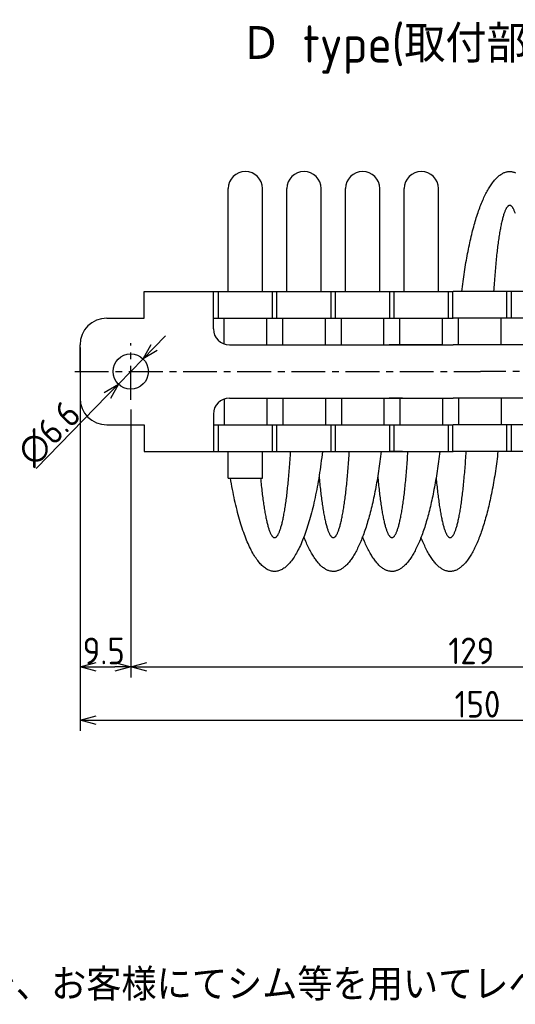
# Model space of a CAD drawing. Extents: x -149 to 317, y 137 to 322.
# Tile 4 of 6: x 29 to 122, y 137 to 321. Entities that reach past the tile are written whole.
import ezdxf

# ---------------------------------------------------------------- set-up
doc = ezdxf.new("R2010")
doc.units = 0
doc.header["$LTSCALE"] = 0.2
doc.linetypes.add('CENTER', pattern=[50.8, 31.75, -6.35, 6.35, -6.35])
doc.layers.get('0').update_dxf_attribs({"linetype": 'CONTINUOUS'})
doc.layers.add('18-0-CON', color=3, linetype='CONTINUOUS')
doc.styles.add('DIMENSION', font='isocp.shx', dxfattribs={"bigfont": 'bigfont.shx'})
doc.styles.get("Standard").update_dxf_attribs({"font": 'isocp.shx', "bigfont": 'bigfont.shx'})

# ---------------------------------------------------------------- blocks, each defined once
blk = doc.blocks.new('*U97')
at = {"layer": '18-0-CON', "color": 0}
blk.add_text('Ｄ type(取付部キリ穴)', height=7, dxfattribs=at).set_placement((70.54, 313.34))
blk = doc.blocks.new('*U99')
blk.add_text('また、ヘリカル防振器はレベリング機能が御座いませんので、お客様にてシム等を用いてレベリングをお願い致します。', height=6).set_placement((-149.77, 137.42))
blk = doc.blocks.new('_OPEN30')
at = {"color": 0, "linetype": 'BYBLOCK'}
for p, q in [((-1, 0.268), (0, 0)), ((0, 0), (-1, -0.268)), ((0, 0), (-1, 0))]:
    blk.add_line(p, q, dxfattribs=at)
blk = doc.blocks.new('*U37')
at = {"layer": '18-0-CON', "color": 0, "style": 'DIMENSION'}
blk.add_text('9.5', height=5, dxfattribs=at).set_placement((40.96, 200.5))
blk = doc.blocks.new('*U35')
at = {"layer": '18-0-CON', "color": 0, "style": 'DIMENSION'}
blk.add_text('129', height=5, dxfattribs=at).set_placement((109.55, 200.5))
blk = doc.blocks.new('*U33')
at = {"layer": '18-0-CON', "color": 0, "style": 'DIMENSION'}
blk.add_text('150', height=5, dxfattribs=at).set_placement((110.72, 190.5))
blk = doc.blocks.new('*U42')
at = {"layer": '18-0-CON', "color": 0, "style": 'DIMENSION'}
blk.add_text('∅6.6', height=5, rotation=45.6892, dxfattribs=at).set_placement((31.7, 237.4))

msp = doc.modelspace()

# ---------------------------------------------------------------- linework, layer by layer
for p, q in [((68.28, 270.4), (68.28, 289.7)), ((74.68, 270.4), (74.68, 289.7)), ((79.28, 270.4), (79.28, 289.7)), ((85.68, 270.4), (85.68, 289.7)), ((90.28, 270.4), (90.28, 289.7)), ((96.68, 270.4), (96.68, 289.7)), ((101.28, 270.4), (101.28, 289.7)), ((107.68, 270.4), (107.68, 289.7)), ((52.48, 265.4), (52.48, 270.4)), ((52.48, 270.4), (110.48, 270.4)), ((65.48, 263.4), (65.48, 270.4)), ((66.41, 265.4), (66.41, 270.4)), ((76.55, 265.4), (76.55, 270.4)), ((77.41, 265.4), (77.41, 270.4)), ((87.55, 265.4), (87.55, 270.4)), ((88.41, 265.4), (88.41, 270.4)), ((98.55, 265.4), (98.55, 270.4)), ((99.41, 265.4), (99.41, 270.4)), ((109.55, 265.4), (109.55, 270.4)), ((110.41, 265.4), (110.41, 270.4)), ((178.48, 270.4), (110.48, 270.4)), ((120.55, 265.4), (120.55, 270.4)), ((121.41, 265.4), (121.41, 270.4)), ((45.48, 265.4), (52.48, 265.4)), ((65.48, 265.4), (110.48, 265.4)), ((67.48, 260.57), (67.48, 265.4)), ((75.48, 260.4), (75.48, 265.4)), ((78.48, 260.4), (78.48, 265.4)), ((86.48, 260.4), (86.48, 265.4)), ((89.48, 260.4), (89.48, 265.4)), ((97.48, 260.4), (97.48, 265.4)), ((100.48, 260.4), (100.48, 265.4)), ((108.48, 260.4), (108.48, 265.4)), ((165.48, 265.4), (110.48, 265.4)), ((111.48, 260.4), (111.48, 265.4)), ((119.48, 260.4), (119.48, 265.4)), ((40.48, 255.4), (40.48, 260.4)), ((68.48, 260.4), (110.48, 260.4)), ((108.48, 260.4), (98.48, 260.4)), ((162.48, 260.4), (110.48, 260.4)), ((40.48, 255.4), (40.48, 250.4)), ((67.48, 250.23), (67.48, 245.4)), ((68.48, 250.4), (110.48, 250.4)), ((75.48, 250.4), (75.48, 245.4)), ((78.48, 250.4), (78.48, 245.4)), ((86.48, 250.4), (86.48, 245.4)), ((89.48, 250.4), (89.48, 245.4)), ((97.48, 250.4), (97.48, 245.4)), ((100.98, 250.4), (98.48, 250.4)), ((100.48, 250.4), (100.48, 245.4)), ((108.48, 250.4), (108.48, 245.4)), ((162.48, 250.4), (110.48, 250.4)), ((111.48, 250.4), (111.48, 245.4)), ((119.48, 250.4), (119.48, 245.4)), ((65.48, 247.4), (65.48, 240.4)), ((45.48, 245.4), (52.48, 245.4)), ((52.48, 245.4), (52.48, 240.4)), ((65.48, 245.4), (110.48, 245.4)), ((66.41, 240.4), (66.41, 245.4)), ((76.55, 240.4), (76.55, 245.4)), ((77.41, 240.4), (77.41, 245.4)), ((87.55, 240.4), (87.55, 245.4)), ((88.41, 240.4), (88.41, 245.4)), ((98.55, 240.4), (98.55, 245.4)), ((99.41, 240.4), (99.41, 245.4)), ((109.55, 240.4), (109.55, 245.4)), ((110.41, 240.4), (110.41, 245.4)), ((165.48, 245.4), (110.48, 245.4)), ((120.55, 240.4), (120.55, 245.4)), ((121.41, 240.4), (121.41, 245.4)), ((52.48, 240.4), (110.48, 240.4)), ((68.28, 235.4), (68.28, 240.4)), ((74.68, 235.4), (74.68, 240.4)), ((100.98, 240.4), (98.48, 240.4)), ((178.48, 240.4), (110.48, 240.4)), ((68.28, 235.4), (74.68, 235.4))]:
    msp.add_line(p, q)
at = {"color": 0, "linetype": 'CENTER'}
for p, q in [((49.98, 250.1), (49.98, 260.7)), ((39.48, 255.4), (115.59, 255.4)), ((191.48, 255.4), (115.59, 255.4))]:
    msp.add_line(p, q, dxfattribs=at)
at = {"color": 0}
for p, q in [((54.38, 259.91), (56.47, 262.06)), ((40.48, 259.9), (40.48, 198)), ((40.48, 259.9), (40.48, 188)), ((52.28, 257.76), (47.67, 253.04)), ((32.23, 237.23), (45.58, 250.89)), ((49.98, 248.25), (49.98, 198)), ((49.98, 244.9), (49.98, 198)), ((43.48, 200), (46.98, 200)), ((52.98, 200), (175.98, 200)), ((43.48, 190), (187.48, 190))]:
    msp.add_line(p, q, dxfattribs=at)
for points in [[(112.09, 270.4, 0), (112.15, 270.87, 0), (112.21, 271.34, 0), (112.26, 271.8, 0), (112.32, 272.26, 0), (112.38, 272.72, 0), (112.45, 273.17, 0), (112.51, 273.62, 0), (112.58, 274.07, 0), (112.64, 274.51, 0), (112.71, 274.95, 0), (112.78, 275.39, 0), (112.86, 275.82, 0), (112.93, 276.25, 0), (113, 276.67, 0), (113.08, 277.1, 0), (113.16, 277.51, 0), (113.24, 277.92, 0), (113.32, 278.33, 0), (113.4, 278.74, 0), (113.49, 279.14, 0), (113.57, 279.53, 0), (113.66, 279.92, 0), (113.75, 280.31, 0), (113.84, 280.69, 0), (113.93, 281.07, 0), (114.02, 281.44, 0), (114.11, 281.81, 0), (114.21, 282.17, 0), (114.31, 282.52, 0), (114.4, 282.88, 0), (114.5, 283.22, 0), (114.6, 283.56, 0), (114.7, 283.9, 0), (114.8, 284.23, 0), (114.91, 284.56, 0), (115.01, 284.88, 0), (115.12, 285.19, 0), (115.22, 285.5, 0), (115.33, 285.81, 0), (115.44, 286.1, 0), (115.55, 286.39, 0), (115.66, 286.68, 0), (115.78, 286.96, 0), (115.89, 287.24, 0), (116, 287.5, 0), (116.12, 287.77, 0), (116.23, 288.02, 0), (116.35, 288.27, 0), (116.47, 288.52, 0), (116.59, 288.75, 0), (116.71, 288.99, 0), (116.83, 289.21, 0), (116.95, 289.43, 0), (117.07, 289.64, 0), (117.19, 289.85, 0), (117.32, 290.05, 0), (117.44, 290.24, 0), (117.56, 290.43, 0), (117.69, 290.61, 0), (117.82, 290.78, 0), (117.94, 290.95, 0), (118.07, 291.11, 0), (118.2, 291.26, 0), (118.33, 291.41, 0), (118.45, 291.55, 0), (118.58, 291.68, 0), (118.71, 291.81, 0), (118.84, 291.93, 0), (118.97, 292.04, 0), (119.11, 292.15, 0), (119.24, 292.25, 0), (119.37, 292.34, 0), (119.5, 292.42, 0), (119.63, 292.5, 0), (119.77, 292.57, 0), (119.9, 292.64, 0), (120.03, 292.69, 0), (120.17, 292.75, 0), (120.3, 292.79, 0), (120.43, 292.82, 0), (120.56, 292.86, 0), (120.7, 292.88, 0), (120.83, 292.89, 0), (120.97, 292.9, 0), (121.1, 292.9, 0), (121.23, 292.9, 0), (121.37, 292.88, 0), (121.5, 292.86, 0), (121.64, 292.84, 0), (121.77, 292.8, 0), (121.9, 292.76, 0), (122.04, 292.71, 0), (122.17, 292.66, 0)], [(122.12, 285.02, 0), (122.07, 285.16, 0), (122.02, 285.3, 0), (121.97, 285.43, 0), (121.92, 285.55, 0), (121.87, 285.66, 0), (121.82, 285.77, 0), (121.77, 285.88, 0), (121.72, 285.97, 0), (121.67, 286.06, 0), (121.62, 286.14, 0), (121.56, 286.21, 0), (121.51, 286.28, 0), (121.46, 286.34, 0), (121.41, 286.39, 0), (121.36, 286.43, 0), (121.31, 286.47, 0), (121.25, 286.5, 0), (121.2, 286.52, 0), (121.15, 286.54, 0), (121.1, 286.55, 0), (121.05, 286.55, 0), (120.99, 286.55, 0), (120.94, 286.53, 0), (120.89, 286.51, 0), (120.84, 286.49, 0), (120.78, 286.45, 0), (120.73, 286.41, 0), (120.68, 286.36, 0), (120.63, 286.31, 0), (120.58, 286.24, 0), (120.53, 286.17, 0), (120.47, 286.1, 0), (120.42, 286.01, 0), (120.37, 285.92, 0), (120.32, 285.82, 0), (120.27, 285.72, 0), (120.22, 285.61, 0), (120.17, 285.49, 0), (120.12, 285.36, 0), (120.07, 285.23, 0), (120.02, 285.09, 0), (119.97, 284.94, 0), (119.92, 284.79, 0), (119.87, 284.62, 0), (119.82, 284.46, 0), (119.77, 284.28, 0), (119.72, 284.1, 0), (119.68, 283.91, 0), (119.63, 283.72, 0), (119.58, 283.52, 0), (119.54, 283.31, 0), (119.49, 283.1, 0), (119.44, 282.88, 0), (119.4, 282.65, 0), (119.35, 282.42, 0), (119.31, 282.18, 0), (119.26, 281.94, 0), (119.22, 281.69, 0), (119.17, 281.43, 0), (119.13, 281.17, 0), (119.09, 280.89, 0), (119.05, 280.62, 0), (119, 280.34, 0), (118.96, 280.05, 0), (118.92, 279.76, 0), (118.88, 279.46, 0), (118.84, 279.16, 0), (118.8, 278.85, 0), (118.76, 278.54, 0), (118.72, 278.21, 0), (118.69, 277.89, 0), (118.65, 277.56, 0), (118.61, 277.22, 0), (118.58, 276.88, 0), (118.54, 276.54, 0), (118.5, 276.19, 0), (118.47, 275.83, 0), (118.44, 275.47, 0), (118.4, 275.11, 0), (118.37, 274.74, 0), (118.34, 274.37, 0), (118.31, 273.99, 0), (118.28, 273.61, 0), (118.25, 273.22, 0), (118.22, 272.83, 0), (118.19, 272.43, 0), (118.16, 272.03, 0), (118.13, 271.63, 0), (118.1, 271.23, 0), (118.08, 270.82, 0), (118.05, 270.4, 0)], [(85.93, 240.4, 0), (85.86, 239.82, 0), (85.79, 239.25, 0), (85.72, 238.68, 0), (85.64, 238.11, 0), (85.57, 237.55, 0), (85.49, 236.99, 0), (85.4, 236.44, 0), (85.32, 235.9, 0), (85.23, 235.36, 0), (85.14, 234.82, 0), (85.05, 234.3, 0), (84.95, 233.78, 0), (84.86, 233.26, 0), (84.76, 232.75, 0), (84.66, 232.25, 0), (84.55, 231.75, 0), (84.45, 231.26, 0), (84.34, 230.78, 0), (84.23, 230.3, 0), (84.12, 229.84, 0), (84.01, 229.38, 0), (83.89, 228.92, 0), (83.77, 228.48, 0), (83.65, 228.04, 0), (83.53, 227.61, 0), (83.41, 227.19, 0), (83.28, 226.77, 0), (83.15, 226.37, 0), (83.02, 225.97, 0), (82.89, 225.58, 0), (82.76, 225.2, 0), (82.63, 224.82, 0), (82.49, 224.46, 0), (82.35, 224.11, 0), (82.21, 223.76, 0), (82.07, 223.43, 0), (81.93, 223.1, 0), (81.79, 222.78, 0), (81.64, 222.47, 0), (81.5, 222.17, 0), (81.35, 221.88, 0), (81.2, 221.6, 0), (81.05, 221.33, 0), (80.9, 221.07, 0), (80.75, 220.82, 0), (80.6, 220.58, 0), (80.44, 220.35, 0), (80.29, 220.13, 0), (80.13, 219.92, 0), (79.97, 219.72, 0), (79.81, 219.53, 0), (79.66, 219.35, 0), (79.5, 219.18, 0), (79.34, 219.02, 0), (79.17, 218.87, 0), (79.01, 218.73, 0), (78.85, 218.61, 0), (78.69, 218.49, 0), (78.52, 218.38, 0), (78.36, 218.29, 0), (78.2, 218.2, 0), (78.03, 218.13, 0), (77.87, 218.06, 0), (77.7, 218.01, 0), (77.54, 217.97, 0), (77.37, 217.94, 0), (77.21, 217.91, 0), (77.04, 217.9, 0), (76.88, 217.9, 0), (76.71, 217.91, 0), (76.54, 217.94, 0), (76.38, 217.97, 0), (76.21, 218.01, 0), (76.05, 218.07, 0), (75.88, 218.13, 0), (75.72, 218.21, 0), (75.56, 218.29, 0), (75.39, 218.39, 0), (75.23, 218.5, 0), (75.07, 218.62, 0), (74.9, 218.75, 0), (74.74, 218.88, 0), (74.58, 219.03, 0), (74.42, 219.19, 0), (74.26, 219.36, 0), (74.1, 219.54, 0), (73.94, 219.74, 0), (73.79, 219.94, 0), (73.63, 220.15, 0), (73.48, 220.37, 0), (73.32, 220.6, 0), (73.17, 220.84, 0), (73.02, 221.09, 0), (72.87, 221.36, 0), (72.72, 221.63, 0), (72.57, 221.91, 0), (72.42, 222.2, 0), (72.27, 222.5, 0), (72.13, 222.81, 0), (71.99, 223.12, 0), (71.84, 223.45, 0), (71.7, 223.79, 0), (71.56, 224.14, 0), (71.43, 224.49, 0), (71.29, 224.86, 0), (71.16, 225.23, 0), (71.03, 225.61, 0), (70.89, 226, 0), (70.77, 226.4, 0), (70.64, 226.8, 0), (70.51, 227.22, 0), (70.39, 227.64, 0), (70.27, 228.07, 0), (70.15, 228.51, 0), (70.03, 228.96, 0), (69.91, 229.41, 0), (69.8, 229.87, 0), (69.69, 230.34, 0), (69.58, 230.82, 0), (69.47, 231.3, 0), (69.37, 231.79, 0), (69.26, 232.29, 0), (69.16, 232.79, 0), (69.06, 233.3, 0), (68.97, 233.82, 0), (68.87, 234.34, 0), (68.78, 234.87, 0), (68.69, 235.4, 0)], [(74.33, 235.4, 0), (74.37, 235.04, 0), (74.4, 234.69, 0), (74.44, 234.34, 0), (74.47, 233.99, 0), (74.51, 233.65, 0), (74.55, 233.31, 0), (74.58, 232.98, 0), (74.62, 232.66, 0), (74.66, 232.34, 0), (74.7, 232.02, 0), (74.74, 231.71, 0), (74.78, 231.41, 0), (74.82, 231.11, 0), (74.86, 230.82, 0), (74.9, 230.53, 0), (74.94, 230.25, 0), (74.98, 229.97, 0), (75.03, 229.7, 0), (75.07, 229.44, 0), (75.11, 229.18, 0), (75.16, 228.93, 0), (75.2, 228.68, 0), (75.25, 228.44, 0), (75.29, 228.21, 0), (75.34, 227.98, 0), (75.38, 227.76, 0), (75.43, 227.55, 0), (75.48, 227.34, 0), (75.52, 227.14, 0), (75.57, 226.94, 0), (75.62, 226.75, 0), (75.67, 226.57, 0), (75.71, 226.39, 0), (75.76, 226.22, 0), (75.81, 226.06, 0), (75.86, 225.91, 0), (75.91, 225.76, 0), (75.96, 225.62, 0), (76.01, 225.48, 0), (76.06, 225.35, 0), (76.11, 225.23, 0), (76.16, 225.12, 0), (76.21, 225.01, 0), (76.26, 224.91, 0), (76.31, 224.82, 0), (76.37, 224.73, 0), (76.42, 224.65, 0), (76.47, 224.58, 0), (76.52, 224.52, 0), (76.57, 224.46, 0), (76.62, 224.41, 0), (76.67, 224.36, 0), (76.73, 224.33, 0), (76.78, 224.3, 0), (76.83, 224.28, 0), (76.88, 224.26, 0), (76.93, 224.25, 0), (76.99, 224.25, 0), (77.04, 224.26, 0), (77.09, 224.27, 0), (77.14, 224.29, 0), (77.19, 224.32, 0), (77.25, 224.36, 0), (77.3, 224.4, 0), (77.35, 224.45, 0), (77.4, 224.51, 0), (77.45, 224.57, 0), (77.5, 224.64, 0), (77.56, 224.72, 0), (77.61, 224.8, 0), (77.66, 224.9, 0), (77.71, 225, 0), (77.76, 225.1, 0), (77.81, 225.21, 0), (77.86, 225.33, 0), (77.91, 225.46, 0), (77.96, 225.59, 0), (78.01, 225.74, 0), (78.06, 225.88, 0), (78.11, 226.04, 0), (78.16, 226.2, 0), (78.21, 226.37, 0), (78.25, 226.54, 0), (78.3, 226.72, 0), (78.35, 226.91, 0), (78.4, 227.1, 0), (78.45, 227.3, 0), (78.49, 227.51, 0), (78.54, 227.72, 0), (78.58, 227.94, 0), (78.63, 228.17, 0), (78.68, 228.4, 0), (78.72, 228.64, 0), (78.77, 228.89, 0), (78.81, 229.14, 0), (78.85, 229.4, 0), (78.9, 229.66, 0), (78.94, 229.93, 0), (78.98, 230.2, 0), (79.02, 230.48, 0), (79.06, 230.77, 0), (79.11, 231.06, 0), (79.15, 231.36, 0), (79.19, 231.66, 0), (79.23, 231.97, 0), (79.26, 232.29, 0), (79.3, 232.61, 0), (79.34, 232.93, 0), (79.38, 233.26, 0), (79.41, 233.59, 0), (79.45, 233.94, 0), (79.49, 234.28, 0), (79.52, 234.63, 0), (79.56, 234.98, 0), (79.59, 235.34, 0), (79.62, 235.71, 0), (79.65, 236.08, 0), (79.69, 236.45, 0), (79.72, 236.83, 0), (79.75, 237.21, 0), (79.78, 237.59, 0), (79.81, 237.98, 0), (79.84, 238.38, 0), (79.87, 238.77, 0), (79.89, 239.18, 0), (79.92, 239.58, 0), (79.95, 239.99, 0), (79.97, 240.4, 0)], [(96.93, 240.4, 0), (96.87, 239.93, 0), (96.82, 239.47, 0), (96.76, 239, 0), (96.7, 238.54, 0), (96.64, 238.08, 0), (96.58, 237.63, 0), (96.51, 237.18, 0), (96.45, 236.73, 0), (96.38, 236.28, 0), (96.31, 235.84, 0), (96.24, 235.41, 0), (96.17, 234.97, 0), (96.09, 234.54, 0), (96.02, 234.12, 0), (95.94, 233.69, 0), (95.86, 233.28, 0), (95.78, 232.86, 0), (95.7, 232.45, 0), (95.62, 232.05, 0), (95.53, 231.65, 0), (95.45, 231.25, 0), (95.36, 230.86, 0), (95.27, 230.47, 0), (95.18, 230.09, 0), (95.09, 229.72, 0), (95, 229.34, 0), (94.9, 228.97, 0), (94.81, 228.61, 0), (94.71, 228.25, 0), (94.61, 227.9, 0), (94.52, 227.56, 0), (94.41, 227.21, 0), (94.31, 226.88, 0), (94.21, 226.54, 0), (94.11, 226.22, 0), (94, 225.9, 0), (93.9, 225.58, 0), (93.79, 225.28, 0), (93.68, 224.97, 0), (93.57, 224.67, 0), (93.46, 224.38, 0), (93.35, 224.09, 0), (93.24, 223.81, 0), (93.12, 223.54, 0), (93.01, 223.27, 0), (92.89, 223.01, 0), (92.78, 222.75, 0), (92.66, 222.5, 0), (92.54, 222.26, 0), (92.42, 222.02, 0), (92.3, 221.79, 0), (92.18, 221.57, 0), (92.06, 221.35, 0), (91.94, 221.13, 0), (91.81, 220.93, 0), (91.69, 220.73, 0), (91.57, 220.54, 0), (91.44, 220.35, 0), (91.31, 220.17, 0), (91.19, 220, 0), (91.06, 219.83, 0), (90.93, 219.67, 0), (90.81, 219.52, 0), (90.68, 219.37, 0), (90.55, 219.23, 0), (90.42, 219.1, 0), (90.29, 218.98, 0), (90.16, 218.86, 0), (90.03, 218.75, 0), (89.9, 218.64, 0), (89.76, 218.54, 0), (89.63, 218.45, 0), (89.5, 218.37, 0), (89.37, 218.29, 0), (89.23, 218.22, 0), (89.1, 218.16, 0), (88.97, 218.1, 0), (88.83, 218.05, 0), (88.7, 218.01, 0), (88.57, 217.97, 0), (88.43, 217.94, 0), (88.3, 217.92, 0), (88.16, 217.91, 0), (88.03, 217.9, 0), (87.89, 217.9, 0), (87.76, 217.91, 0), (87.63, 217.93, 0), (87.49, 217.95, 0), (87.36, 217.97, 0), (87.22, 218.01, 0), (87.09, 218.05, 0), (86.96, 218.1, 0), (86.82, 218.16, 0), (86.69, 218.22, 0), (86.56, 218.29, 0), (86.42, 218.37, 0), (86.29, 218.46, 0), (86.16, 218.55, 0), (86.03, 218.65, 0), (85.9, 218.75, 0), (85.77, 218.86, 0), (85.64, 218.98, 0), (85.51, 219.11, 0), (85.38, 219.24, 0), (85.25, 219.38, 0), (85.12, 219.53, 0), (84.99, 219.68, 0), (84.86, 219.84, 0), (84.74, 220.01, 0), (84.61, 220.18, 0), (84.48, 220.36, 0), (84.36, 220.54, 0), (84.23, 220.74, 0), (84.11, 220.94, 0), (83.99, 221.14, 0), (83.86, 221.36, 0), (83.74, 221.57, 0), (83.62, 221.8, 0), (83.5, 222.03, 0), (83.38, 222.27, 0), (83.27, 222.51, 0), (83.15, 222.76, 0), (83.03, 223.02, 0), (82.92, 223.28, 0), (82.8, 223.55, 0), (82.69, 223.83, 0), (82.58, 224.11, 0), (82.46, 224.39, 0)], [(85.3, 235.79, 0), (85.33, 235.42, 0), (85.37, 235.06, 0), (85.4, 234.7, 0), (85.44, 234.34, 0), (85.47, 234, 0), (85.51, 233.65, 0), (85.55, 233.31, 0), (85.58, 232.98, 0), (85.62, 232.65, 0), (85.66, 232.33, 0), (85.7, 232.01, 0), (85.74, 231.7, 0), (85.78, 231.39, 0), (85.82, 231.09, 0), (85.86, 230.8, 0), (85.9, 230.51, 0), (85.95, 230.22, 0), (85.99, 229.95, 0), (86.03, 229.68, 0), (86.07, 229.41, 0), (86.12, 229.15, 0), (86.16, 228.9, 0), (86.21, 228.65, 0), (86.25, 228.41, 0), (86.3, 228.17, 0), (86.34, 227.95, 0), (86.39, 227.72, 0), (86.44, 227.51, 0), (86.49, 227.3, 0), (86.53, 227.1, 0), (86.58, 226.9, 0), (86.63, 226.71, 0), (86.68, 226.53, 0), (86.73, 226.35, 0), (86.78, 226.19, 0), (86.82, 226.02, 0), (86.87, 225.87, 0), (86.92, 225.72, 0), (86.97, 225.58, 0), (87.02, 225.45, 0), (87.07, 225.32, 0), (87.13, 225.2, 0), (87.18, 225.09, 0), (87.23, 224.98, 0), (87.28, 224.88, 0), (87.33, 224.79, 0), (87.38, 224.71, 0), (87.43, 224.63, 0), (87.49, 224.56, 0), (87.54, 224.5, 0), (87.59, 224.44, 0), (87.64, 224.39, 0), (87.69, 224.35, 0), (87.75, 224.31, 0), (87.8, 224.29, 0), (87.85, 224.27, 0), (87.9, 224.26, 0), (87.96, 224.25, 0), (88.01, 224.25, 0), (88.06, 224.26, 0), (88.11, 224.28, 0), (88.17, 224.31, 0), (88.22, 224.34, 0), (88.27, 224.38, 0), (88.32, 224.42, 0), (88.38, 224.48, 0), (88.43, 224.54, 0), (88.48, 224.6, 0), (88.53, 224.68, 0), (88.58, 224.76, 0), (88.63, 224.85, 0), (88.69, 224.95, 0), (88.74, 225.05, 0), (88.79, 225.16, 0), (88.84, 225.28, 0), (88.89, 225.41, 0), (88.94, 225.54, 0), (88.99, 225.68, 0), (89.04, 225.82, 0), (89.09, 225.97, 0), (89.14, 226.13, 0), (89.19, 226.3, 0), (89.24, 226.47, 0), (89.29, 226.66, 0), (89.33, 226.84, 0), (89.38, 227.04, 0), (89.43, 227.24, 0), (89.48, 227.44, 0), (89.52, 227.66, 0), (89.57, 227.88, 0), (89.62, 228.1, 0), (89.66, 228.33, 0), (89.71, 228.57, 0), (89.75, 228.82, 0), (89.8, 229.07, 0), (89.84, 229.33, 0), (89.89, 229.59, 0), (89.93, 229.86, 0), (89.97, 230.14, 0), (90.01, 230.42, 0), (90.06, 230.71, 0), (90.1, 231, 0), (90.14, 231.3, 0), (90.18, 231.6, 0), (90.22, 231.91, 0), (90.26, 232.23, 0), (90.3, 232.55, 0), (90.33, 232.88, 0), (90.37, 233.21, 0), (90.41, 233.54, 0), (90.45, 233.89, 0), (90.48, 234.23, 0), (90.52, 234.59, 0), (90.55, 234.94, 0), (90.59, 235.31, 0), (90.62, 235.67, 0), (90.65, 236.04, 0), (90.68, 236.42, 0), (90.72, 236.8, 0), (90.75, 237.18, 0), (90.78, 237.57, 0), (90.81, 237.96, 0), (90.84, 238.36, 0), (90.86, 238.76, 0), (90.89, 239.17, 0), (90.92, 239.57, 0), (90.95, 239.99, 0), (90.97, 240.4, 0)], [(107.93, 240.4, 0), (107.87, 239.93, 0), (107.82, 239.47, 0), (107.76, 239, 0), (107.7, 238.54, 0), (107.64, 238.08, 0), (107.58, 237.63, 0), (107.51, 237.18, 0), (107.45, 236.73, 0), (107.38, 236.28, 0), (107.31, 235.84, 0), (107.24, 235.41, 0), (107.17, 234.97, 0), (107.09, 234.54, 0), (107.02, 234.12, 0), (106.94, 233.69, 0), (106.86, 233.28, 0), (106.78, 232.86, 0), (106.7, 232.45, 0), (106.62, 232.05, 0), (106.53, 231.65, 0), (106.45, 231.25, 0), (106.36, 230.86, 0), (106.27, 230.47, 0), (106.18, 230.09, 0), (106.09, 229.72, 0), (106, 229.34, 0), (105.9, 228.97, 0), (105.81, 228.61, 0), (105.71, 228.25, 0), (105.61, 227.9, 0), (105.52, 227.56, 0), (105.42, 227.21, 0), (105.31, 226.88, 0), (105.21, 226.54, 0), (105.11, 226.22, 0), (105, 225.9, 0), (104.9, 225.58, 0), (104.79, 225.28, 0), (104.68, 224.97, 0), (104.57, 224.67, 0), (104.46, 224.38, 0), (104.35, 224.09, 0), (104.24, 223.81, 0), (104.12, 223.54, 0), (104.01, 223.27, 0), (103.89, 223.01, 0), (103.78, 222.75, 0), (103.66, 222.5, 0), (103.54, 222.26, 0), (103.42, 222.02, 0), (103.3, 221.79, 0), (103.18, 221.57, 0), (103.06, 221.35, 0), (102.94, 221.13, 0), (102.81, 220.93, 0), (102.69, 220.73, 0), (102.57, 220.54, 0), (102.44, 220.35, 0), (102.31, 220.17, 0), (102.19, 220, 0), (102.06, 219.83, 0), (101.93, 219.67, 0), (101.81, 219.52, 0), (101.68, 219.37, 0), (101.55, 219.23, 0), (101.42, 219.1, 0), (101.29, 218.98, 0), (101.16, 218.86, 0), (101.03, 218.75, 0), (100.89, 218.64, 0), (100.76, 218.54, 0), (100.63, 218.45, 0), (100.5, 218.37, 0), (100.37, 218.29, 0), (100.23, 218.22, 0), (100.1, 218.16, 0), (99.97, 218.1, 0), (99.83, 218.05, 0), (99.7, 218.01, 0), (99.57, 217.97, 0), (99.43, 217.94, 0), (99.3, 217.92, 0), (99.16, 217.91, 0), (99.03, 217.9, 0), (98.89, 217.9, 0), (98.76, 217.91, 0), (98.63, 217.93, 0), (98.49, 217.95, 0), (98.36, 217.97, 0), (98.22, 218.01, 0), (98.09, 218.05, 0), (97.96, 218.1, 0), (97.82, 218.16, 0), (97.69, 218.22, 0), (97.56, 218.29, 0), (97.42, 218.37, 0), (97.29, 218.46, 0), (97.16, 218.55, 0), (97.03, 218.65, 0), (96.9, 218.75, 0), (96.77, 218.86, 0), (96.64, 218.98, 0), (96.51, 219.11, 0), (96.38, 219.24, 0), (96.25, 219.38, 0), (96.12, 219.53, 0), (95.99, 219.68, 0), (95.86, 219.84, 0), (95.74, 220.01, 0), (95.61, 220.18, 0), (95.48, 220.36, 0), (95.36, 220.54, 0), (95.23, 220.74, 0), (95.11, 220.94, 0), (94.99, 221.14, 0), (94.86, 221.36, 0), (94.74, 221.57, 0), (94.62, 221.8, 0), (94.5, 222.03, 0), (94.38, 222.27, 0), (94.27, 222.51, 0), (94.15, 222.76, 0), (94.03, 223.02, 0), (93.92, 223.28, 0), (93.8, 223.55, 0), (93.69, 223.83, 0), (93.58, 224.11, 0), (93.46, 224.39, 0)], [(96.3, 235.79, 0), (96.33, 235.42, 0), (96.37, 235.06, 0), (96.4, 234.7, 0), (96.44, 234.34, 0), (96.47, 234, 0), (96.51, 233.65, 0), (96.55, 233.31, 0), (96.58, 232.98, 0), (96.62, 232.65, 0), (96.66, 232.33, 0), (96.7, 232.01, 0), (96.74, 231.7, 0), (96.78, 231.39, 0), (96.82, 231.09, 0), (96.86, 230.8, 0), (96.9, 230.51, 0), (96.95, 230.22, 0), (96.99, 229.95, 0), (97.03, 229.68, 0), (97.07, 229.41, 0), (97.12, 229.15, 0), (97.16, 228.9, 0), (97.21, 228.65, 0), (97.25, 228.41, 0), (97.3, 228.17, 0), (97.34, 227.95, 0), (97.39, 227.72, 0), (97.44, 227.51, 0), (97.49, 227.3, 0), (97.53, 227.1, 0), (97.58, 226.9, 0), (97.63, 226.71, 0), (97.68, 226.53, 0), (97.73, 226.35, 0), (97.78, 226.19, 0), (97.82, 226.02, 0), (97.87, 225.87, 0), (97.92, 225.72, 0), (97.97, 225.58, 0), (98.02, 225.45, 0), (98.07, 225.32, 0), (98.13, 225.2, 0), (98.18, 225.09, 0), (98.23, 224.98, 0), (98.28, 224.88, 0), (98.33, 224.79, 0), (98.38, 224.71, 0), (98.43, 224.63, 0), (98.49, 224.56, 0), (98.54, 224.5, 0), (98.59, 224.44, 0), (98.64, 224.39, 0), (98.69, 224.35, 0), (98.75, 224.31, 0), (98.8, 224.29, 0), (98.85, 224.27, 0), (98.9, 224.26, 0), (98.96, 224.25, 0), (99.01, 224.25, 0), (99.06, 224.26, 0), (99.11, 224.28, 0), (99.17, 224.31, 0), (99.22, 224.34, 0), (99.27, 224.38, 0), (99.32, 224.42, 0), (99.38, 224.48, 0), (99.43, 224.54, 0), (99.48, 224.6, 0), (99.53, 224.68, 0), (99.58, 224.76, 0), (99.63, 224.85, 0), (99.69, 224.95, 0), (99.74, 225.05, 0), (99.79, 225.16, 0), (99.84, 225.28, 0), (99.89, 225.41, 0), (99.94, 225.54, 0), (99.99, 225.68, 0), (100.04, 225.82, 0), (100.09, 225.97, 0), (100.14, 226.13, 0), (100.19, 226.3, 0), (100.24, 226.47, 0), (100.29, 226.66, 0), (100.33, 226.84, 0), (100.38, 227.04, 0), (100.43, 227.24, 0), (100.48, 227.44, 0), (100.52, 227.66, 0), (100.57, 227.88, 0), (100.62, 228.1, 0), (100.66, 228.33, 0), (100.71, 228.57, 0), (100.75, 228.82, 0), (100.8, 229.07, 0), (100.84, 229.33, 0), (100.89, 229.59, 0), (100.93, 229.86, 0), (100.97, 230.14, 0), (101.01, 230.42, 0), (101.06, 230.71, 0), (101.1, 231, 0), (101.14, 231.3, 0), (101.18, 231.6, 0), (101.22, 231.91, 0), (101.26, 232.23, 0), (101.3, 232.55, 0), (101.33, 232.88, 0), (101.37, 233.21, 0), (101.41, 233.54, 0), (101.44, 233.89, 0), (101.48, 234.23, 0), (101.52, 234.59, 0), (101.55, 234.94, 0), (101.58, 235.31, 0), (101.62, 235.67, 0), (101.65, 236.04, 0), (101.68, 236.42, 0), (101.72, 236.8, 0), (101.75, 237.18, 0), (101.78, 237.57, 0), (101.81, 237.96, 0), (101.84, 238.36, 0), (101.86, 238.76, 0), (101.89, 239.17, 0), (101.92, 239.57, 0), (101.94, 239.99, 0), (101.97, 240.4, 0)], [(118.86, 240.4, 0), (118.8, 239.93, 0), (118.75, 239.47, 0), (118.69, 239, 0), (118.63, 238.54, 0), (118.57, 238.09, 0), (118.51, 237.63, 0), (118.44, 237.18, 0), (118.38, 236.74, 0), (118.31, 236.29, 0), (118.24, 235.85, 0), (118.17, 235.42, 0), (118.1, 234.98, 0), (118.02, 234.56, 0), (117.95, 234.13, 0), (117.87, 233.71, 0), (117.79, 233.29, 0), (117.71, 232.88, 0), (117.63, 232.47, 0), (117.55, 232.07, 0), (117.47, 231.67, 0), (117.38, 231.27, 0), (117.29, 230.88, 0), (117.21, 230.5, 0), (117.12, 230.12, 0), (117.03, 229.74, 0), (116.93, 229.37, 0), (116.84, 229, 0), (116.75, 228.64, 0), (116.65, 228.28, 0), (116.55, 227.93, 0), (116.45, 227.58, 0), (116.35, 227.24, 0), (116.25, 226.9, 0), (116.15, 226.57, 0), (116.05, 226.25, 0), (115.94, 225.93, 0), (115.83, 225.61, 0), (115.73, 225.3, 0), (115.62, 225, 0), (115.51, 224.7, 0), (115.4, 224.41, 0), (115.29, 224.12, 0), (115.18, 223.84, 0), (115.06, 223.57, 0), (114.95, 223.3, 0), (114.83, 223.04, 0), (114.72, 222.78, 0), (114.6, 222.53, 0), (114.48, 222.29, 0), (114.37, 222.05, 0), (114.25, 221.82, 0), (114.13, 221.59, 0), (114, 221.38, 0), (113.88, 221.16, 0), (113.76, 220.96, 0), (113.64, 220.76, 0), (113.51, 220.56, 0), (113.39, 220.38, 0), (113.26, 220.2, 0), (113.14, 220.02, 0), (113.01, 219.86, 0), (112.88, 219.7, 0), (112.75, 219.54, 0), (112.63, 219.4, 0), (112.5, 219.26, 0), (112.37, 219.12, 0), (112.24, 219, 0), (112.11, 218.88, 0), (111.98, 218.76, 0), (111.85, 218.66, 0), (111.72, 218.56, 0), (111.58, 218.47, 0), (111.45, 218.38, 0), (111.32, 218.3, 0), (111.19, 218.23, 0), (111.06, 218.17, 0), (110.92, 218.11, 0), (110.79, 218.06, 0), (110.66, 218.02, 0), (110.52, 217.98, 0), (110.39, 217.95, 0), (110.25, 217.93, 0), (110.12, 217.91, 0), (109.99, 217.9, 0), (109.85, 217.9, 0), (109.72, 217.91, 0), (109.58, 217.92, 0), (109.45, 217.94, 0), (109.32, 217.97, 0), (109.18, 218, 0), (109.05, 218.04, 0), (108.92, 218.09, 0), (108.78, 218.15, 0), (108.65, 218.21, 0), (108.52, 218.28, 0), (108.39, 218.35, 0), (108.25, 218.43, 0), (108.12, 218.52, 0), (107.99, 218.62, 0), (107.86, 218.72, 0), (107.73, 218.83, 0), (107.6, 218.95, 0), (107.47, 219.07, 0), (107.34, 219.21, 0), (107.21, 219.34, 0), (107.08, 219.49, 0), (106.95, 219.64, 0), (106.83, 219.8, 0), (106.7, 219.96, 0), (106.57, 220.13, 0), (106.45, 220.31, 0), (106.32, 220.49, 0), (106.2, 220.68, 0), (106.08, 220.88, 0), (105.95, 221.09, 0), (105.83, 221.29, 0), (105.71, 221.51, 0), (105.59, 221.73, 0), (105.47, 221.96, 0), (105.35, 222.2, 0), (105.23, 222.44, 0), (105.11, 222.69, 0), (105, 222.94, 0), (104.88, 223.2, 0), (104.77, 223.47, 0), (104.65, 223.74, 0), (104.54, 224.02, 0), (104.43, 224.3, 0)], [(107.25, 235.51, 0), (107.29, 235.15, 0), (107.32, 234.79, 0), (107.36, 234.44, 0), (107.39, 234.09, 0), (107.43, 233.74, 0), (107.47, 233.41, 0), (107.5, 233.07, 0), (107.54, 232.75, 0), (107.58, 232.42, 0), (107.62, 232.11, 0), (107.66, 231.79, 0), (107.7, 231.49, 0), (107.74, 231.19, 0), (107.78, 230.89, 0), (107.82, 230.6, 0), (107.86, 230.32, 0), (107.9, 230.04, 0), (107.94, 229.77, 0), (107.99, 229.5, 0), (108.03, 229.24, 0), (108.08, 228.99, 0), (108.12, 228.74, 0), (108.17, 228.5, 0), (108.21, 228.26, 0), (108.26, 228.03, 0), (108.3, 227.81, 0), (108.35, 227.59, 0), (108.4, 227.38, 0), (108.44, 227.18, 0), (108.49, 226.98, 0), (108.54, 226.79, 0), (108.59, 226.61, 0), (108.63, 226.43, 0), (108.68, 226.26, 0), (108.73, 226.1, 0), (108.78, 225.94, 0), (108.83, 225.79, 0), (108.88, 225.65, 0), (108.93, 225.51, 0), (108.98, 225.38, 0), (109.03, 225.26, 0), (109.08, 225.14, 0), (109.13, 225.03, 0), (109.18, 224.93, 0), (109.23, 224.84, 0), (109.28, 224.75, 0), (109.34, 224.67, 0), (109.39, 224.59, 0), (109.44, 224.53, 0), (109.49, 224.47, 0), (109.54, 224.42, 0), (109.59, 224.37, 0), (109.65, 224.33, 0), (109.7, 224.3, 0), (109.75, 224.28, 0), (109.8, 224.26, 0), (109.86, 224.25, 0), (109.91, 224.25, 0), (109.96, 224.26, 0), (110.01, 224.27, 0), (110.06, 224.29, 0), (110.12, 224.32, 0), (110.17, 224.35, 0), (110.22, 224.39, 0), (110.27, 224.44, 0), (110.32, 224.5, 0), (110.38, 224.56, 0), (110.43, 224.63, 0), (110.48, 224.71, 0), (110.53, 224.79, 0), (110.58, 224.88, 0), (110.63, 224.98, 0), (110.68, 225.09, 0), (110.73, 225.2, 0), (110.78, 225.32, 0), (110.83, 225.45, 0), (110.89, 225.58, 0), (110.94, 225.72, 0), (110.98, 225.87, 0), (111.03, 226.02, 0), (111.08, 226.18, 0), (111.13, 226.35, 0), (111.18, 226.52, 0), (111.23, 226.7, 0), (111.28, 226.89, 0), (111.32, 227.09, 0), (111.37, 227.28, 0), (111.42, 227.49, 0), (111.46, 227.71, 0), (111.51, 227.93, 0), (111.56, 228.15, 0), (111.6, 228.38, 0), (111.65, 228.62, 0), (111.69, 228.87, 0), (111.74, 229.12, 0), (111.78, 229.38, 0), (111.82, 229.64, 0), (111.87, 229.91, 0), (111.91, 230.19, 0), (111.95, 230.47, 0), (111.99, 230.75, 0), (112.03, 231.04, 0), (112.07, 231.34, 0), (112.11, 231.65, 0), (112.15, 231.96, 0), (112.19, 232.27, 0), (112.23, 232.59, 0), (112.27, 232.91, 0), (112.31, 233.25, 0), (112.34, 233.58, 0), (112.38, 233.92, 0), (112.41, 234.27, 0), (112.45, 234.62, 0), (112.48, 234.97, 0), (112.52, 235.33, 0), (112.55, 235.7, 0), (112.58, 236.07, 0), (112.62, 236.44, 0), (112.65, 236.82, 0), (112.68, 237.2, 0), (112.71, 237.59, 0), (112.74, 237.98, 0), (112.77, 238.37, 0), (112.8, 238.77, 0), (112.82, 239.17, 0), (112.85, 239.58, 0), (112.88, 239.99, 0), (112.9, 240.4, 0)]]:
    msp.add_polyline3d(points)
msp.add_circle((49.98, 255.4), 3.3)
for centre, radius, start, end in [((71.48, 289.7), 3.2, 0, 180), ((82.48, 289.7), 3.2, 0, 180), ((93.48, 289.7), 3.2, 0, 180), ((104.48, 289.7), 3.2, 0, 180), ((45.48, 260.4), 5, 90, 180), ((68.48, 263.4), 3, 180, 270), ((45.48, 250.4), 5, 180, 270), ((68.48, 247.4), 3, 90, 180)]:
    msp.add_arc(centre, radius, start, end)

# ---------------------------------------------------------------- block references
for name in ['*U97', '*U99']:
    msp.add_blockref(name, (0, 0))
for p, xscale, yscale, zscale, rotation in [((52.28, 257.76), 2.999999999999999, 2.999999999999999, 2.999999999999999, 225.6892320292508), ((47.67, 253.04), 3, 3, 3, 45.68923202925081), ((40.48, 200), 3, 3, 3, 180), ((49.98, 200), 3, 3, 3, 180), ((40.48, 190), 3, 3, 3, 180)]:
    msp.add_blockref('_OPEN30', p, dxfattribs=dict(at, xscale=xscale, yscale=yscale, zscale=zscale, rotation=rotation))
for name in ['*U42', '*U37', '*U35', '*U33']:
    msp.add_blockref(name, (0, 0), dxfattribs=at)
at = {"color": 0, "xscale": 3, "yscale": 3, "zscale": 3}
msp.add_blockref('_OPEN30', (49.98, 200), dxfattribs=at)

doc.saveas('drawing.dxf')
